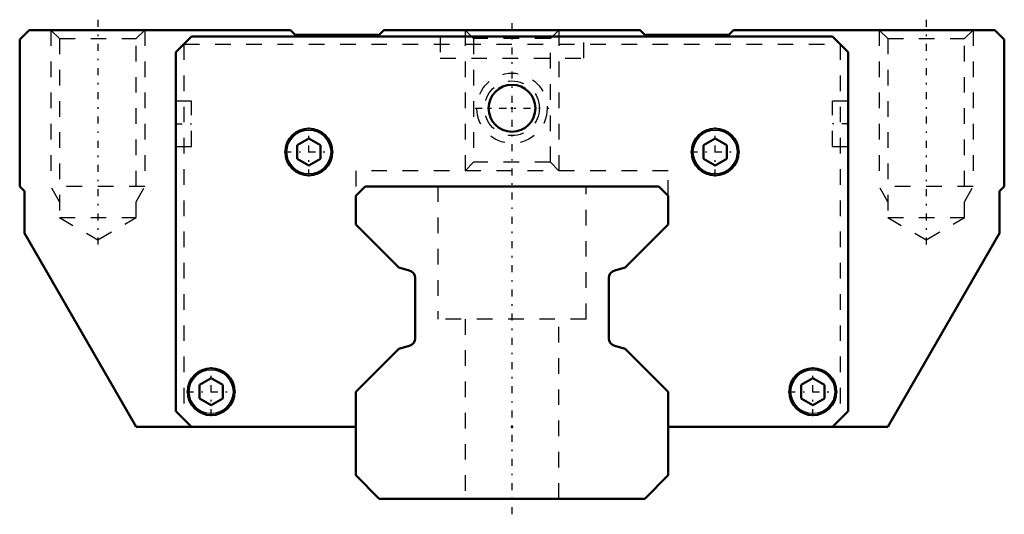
# Model space of a CAD drawing. Header units: millimetres. Extents: x -31.5 to 31.5, y -1 to 30.7.
import ezdxf

# ---------------------------------------------------------------- set-up
doc = ezdxf.new("R2010")
doc.units = ezdxf.units.MM
doc.linetypes.add('Center', pattern=[1.5, 0.45, -0.5, 0.05, -0.5])
doc.linetypes.add('Dashed', pattern=[2, 1, -1])
for name, color, linetype, lineweight in [('2d ConnectionPoints', 7, 'Continuous', 50), ('AM_0', 7, 'Continuous', 50), ('AM_4', 3, 'Continuous', 25), ('AM_5', 3, 'Continuous', 25), ('AM_7', 7, 'Center', 25), ('AM_9', 6, 'Dashed', 25)]:
    doc.layers.add(name, color=color, linetype=linetype, lineweight=lineweight)

# ---------------------------------------------------------------- blocks, each defined once
blk = doc.blocks.new('1_SRG_PB107_grease_nipple_joint_0_in_4mnf8iftb97rqc7dmi5rhctuh________2')
at = {"layer": 'AM_7'}
blk.add_line((-2.3625, 25), (2.3625, 25), dxfattribs=at)
at = {"layer": 'AM_9'}
for radius in [2.25, 1.75]:
    blk.add_circle((0, 25), radius, dxfattribs=at)
blk = doc.blocks.new('2_SRG20XLASSPB1071_Slide15_25_0_in_4mnf8iftb97rqc7dmi5rhctuh________2')
at = {"layer": 'AM_0'}
for p, q in [((-30.9, 30), (-31.5, 29.4)), ((-14.18, 30), (-30.9, 30)), ((-13.88, 29.7), (-14.18, 30)), ((-8.5, 29.7), (-13.88, 29.7)), ((-8.2, 30), (-8.5, 29.7)), ((8.2, 30), (-8.2, 30)), ((8.5, 29.7), (8.2, 30)), ((13.88, 29.7), (8.5, 29.7)), ((14.18, 30), (13.88, 29.7)), ((30.9, 30), (14.18, 30)), ((31.5, 29.4), (30.9, 30)), ((-31.5, 29.4), (-31.5, 20)), ((-21.5, 28.6), (-20.5, 29.6)), ((20.5, 29.6), (-20.5, 29.6)), ((20.5, 29.6), (21.5, 28.6)), ((31.5, 20), (31.5, 29.4)), ((-21.5, 28.6), (-21.5, 5.6)), ((21.5, 5.6), (21.5, 28.6)), ((-13, 23.066), (-13.75, 22.633)), ((-12.25, 22.633), (-13, 23.066)), ((13, 23.066), (12.25, 22.633)), ((13.75, 22.633), (13, 23.066)), ((-13.75, 22.633), (-13.75, 21.767)), ((-12.25, 21.767), (-12.25, 22.633)), ((12.25, 22.633), (12.25, 21.767)), ((13.75, 21.767), (13.75, 22.633)), ((-13.75, 21.767), (-13, 21.334)), ((-13, 21.334), (-12.25, 21.767)), ((12.25, 21.767), (13, 21.334)), ((13, 21.334), (13.75, 21.767)), ((-31.5, 20), (-31.2, 19.7)), ((-31.2, 19.7), (-31.2, 17)), ((31.2, 19.7), (31.5, 20)), ((31.2, 17), (31.2, 19.7)), ((-31.2, 17), (-24.041, 4.6)), ((24.041, 4.6), (31.2, 17)), ((-19.25, 7.716), (-20, 7.283)), ((-18.5, 7.283), (-19.25, 7.716)), ((19.25, 7.716), (18.5, 7.283)), ((20, 7.283), (19.25, 7.716)), ((-20, 7.283), (-20, 6.417)), ((-18.5, 6.417), (-18.5, 7.283)), ((18.5, 7.283), (18.5, 6.417)), ((20, 6.417), (20, 7.283)), ((-20, 6.417), (-19.25, 5.984)), ((-19.25, 5.984), (-18.5, 6.417)), ((18.5, 6.417), (19.25, 5.984)), ((19.25, 5.984), (20, 6.417)), ((-20.5, 4.6), (-21.5, 5.6)), ((21.5, 5.6), (20.5, 4.6)), ((-24.041, 4.6), (-10, 4.6)), ((10, 4.6), (24.041, 4.6))]:
    blk.add_line(p, q, dxfattribs=at)
for centre in [(0, 25), (-13, 22.2), (13, 22.2), (-19.25, 6.85), (19.25, 6.85)]:
    blk.add_circle(centre, 1.5, dxfattribs=at)
at = {"layer": 'AM_4'}
for centre in [(-13, 22.2), (13, 22.2), (-19.25, 6.85), (19.25, 6.85)]:
    blk.add_circle(centre, 1.4, dxfattribs=at)
at = {"layer": 'AM_5', "linetype": 'Dashed'}
for p, q in [((-29.5, 30), (-29.5, 20)), ((-23.5, 30), (-23.5, 20)), ((-3, 30), (-3, 21)), ((3, 30), (3, 21)), ((23.5, 30), (23.5, 20)), ((29.5, 30), (29.5, 20)), ((-23.5, 20), (-29.5, 20)), ((-28.958, 19), (-29.5, 20)), ((-24.041, 19), (-23.5, 20)), ((29.5, 20), (23.5, 20)), ((24.041, 19), (23.5, 20)), ((28.959, 19), (29.5, 20))]:
    blk.add_line(p, q, dxfattribs=at)
at = {"layer": 'AM_7'}
for p, q in [((-26.5, 30.671), (-26.5, 15.91)), ((26.5, 30.671), (26.5, 15.91)), ((-21.55, 24), (-20.45, 24)), ((21.55, 24), (20.45, 24)), ((-13, 20.625), (-13, 23.775)), ((13, 20.625), (13, 23.775)), ((-14.575, 22.2), (-11.425, 22.2)), ((11.425, 22.2), (14.575, 22.2)), ((-19.25, 5.275), (-19.25, 8.425)), ((19.25, 5.275), (19.25, 8.425)), ((-20.825, 6.85), (-17.675, 6.85)), ((17.675, 6.85), (20.825, 6.85))]:
    blk.add_line(p, q, dxfattribs=at)
at = {"layer": 'AM_9'}
for p, q in [((-29.5, 30), (-28.958, 29.459)), ((-24.041, 29.459), (-23.5, 30)), ((-3, 30), (-2.458, 29.459)), ((2.459, 29.459), (3, 30)), ((23.5, 30), (24.041, 29.459)), ((28.959, 29.459), (29.5, 30)), ((-28.958, 29.459), (-28.958, 18)), ((-28.958, 29.459), (-24.041, 29.459)), ((-24.041, 18), (-24.041, 29.459)), ((-21, 29.1), (-21, 5.1)), ((-21, 29.1), (21, 29.1)), ((-4.6, 29.6), (-4.6, 28.2)), ((-2.458, 29.459), (-2.458, 21.541)), ((2.459, 29.459), (-2.458, 29.459)), ((2.459, 21.541), (2.459, 29.459)), ((4.6, 28.2), (4.6, 29.6)), ((21, 29.1), (21, 5.1)), ((24.041, 29.459), (24.041, 18)), ((24.041, 29.459), (28.959, 29.459)), ((28.959, 18), (28.959, 29.459)), ((-4.6, 28.2), (4.6, 28.2)), ((-20.5, 25.45), (-21.5, 25.45)), ((-20.5, 22.55), (-20.5, 25.45)), ((20.5, 22.55), (20.5, 25.45)), ((21.5, 25.45), (20.5, 25.45)), ((-21.5, 22.55), (-20.5, 22.55)), ((20.5, 22.55), (21.5, 22.55)), ((-2.458, 21.541), (-3, 21)), ((2.459, 21.541), (-2.458, 21.541)), ((3, 21), (2.459, 21.541)), ((10, 21), (-10, 21)), ((-10, 21), (-10, 19.4)), ((10, 19.4), (10, 21)), ((-28.958, 18), (-24.041, 18)), ((-28.958, 18), (-26.5, 16.581)), ((-26.5, 16.581), (-24.041, 18)), ((24.041, 18), (28.959, 18)), ((24.041, 18), (26.5, 16.581)), ((26.5, 16.581), (28.959, 18))]:
    blk.add_line(p, q, dxfattribs=at)
blk = doc.blocks.new('3_SRG20XLA22020_Track_0_in_4mnf8iftb97rqc7dmi5rhctuh________2')
at = {"layer": 'AM_0'}
for p, q in [((-9.4, 20), (-10, 19.4)), ((9.4, 20), (-9.4, 20)), ((10, 19.4), (9.4, 20)), ((-10, 19.4), (-10, 17.549)), ((10, 17.549), (10, 19.4)), ((-10, 17.549), (-7.251, 14.8)), ((7.251, 14.8), (10, 17.549)), ((-7.251, 14.8), (-6.571, 14.618)), ((6.571, 14.618), (7.251, 14.8)), ((-6.2, 14.135), (-6.2, 10.265)), ((6.2, 10.265), (6.2, 14.135)), ((-7.251, 9.6), (-10, 6.851)), ((-6.571, 9.782), (-7.251, 9.6)), ((7.251, 9.6), (6.571, 9.782)), ((10, 6.851), (7.251, 9.6)), ((-10, 6.851), (-10, 1.5)), ((10, 1.5), (10, 6.851)), ((-10, 1.5), (-8.5, 0)), ((8.5, 0), (10, 1.5)), ((-8.5, 0), (8.5, 0))]:
    blk.add_line(p, q, dxfattribs=at)
for centre, start, end in [((-6.7, 14.135), 0, 75.02185), ((6.7, 14.135), 104.97815, 180), ((-6.7, 10.265), 284.97815, 0), ((6.7, 10.265), 180, 255.02185)]:
    blk.add_arc(centre, 0.5, start, end, dxfattribs=at)
at = {"layer": 'AM_7'}
blk.add_line((0, 30.45), (0, -1), dxfattribs=at)
at = {"layer": 'AM_9'}
for p, q in [((-4.75, 20), (-4.75, 11.5)), ((4.75, 11.5), (4.75, 20)), ((4.75, 11.5), (-4.75, 11.5)), ((-3, 11.5), (-3, 0)), ((3, 0), (3, 11.5))]:
    blk.add_line(p, q, dxfattribs=at)

msp = doc.modelspace()

# ---------------------------------------------------------------- linework, layer by layer
at = {"layer": '2d ConnectionPoints'}
for p in [(0, 25), (0, 25), (-21.5, 24), (-21.5, 24), (21.5, 24), (21.5, 24), (0, 4.6), (0, 4.6), (0, 0), (0, 0)]:
    msp.add_point(p, dxfattribs=at)

# ---------------------------------------------------------------- block references
for name in ['2_SRG20XLASSPB1071_Slide15_25_0_in_4mnf8iftb97rqc7dmi5rhctuh________2', '3_SRG20XLA22020_Track_0_in_4mnf8iftb97rqc7dmi5rhctuh________2', '1_SRG_PB107_grease_nipple_joint_0_in_4mnf8iftb97rqc7dmi5rhctuh________2']:
    msp.add_blockref(name, (0, 0))

doc.saveas('drawing.dxf')
